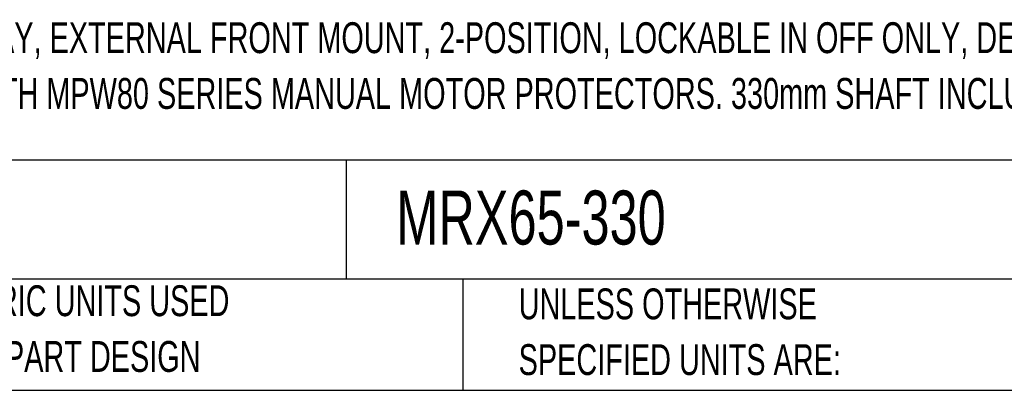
# Model space of a CAD drawing. Header units: millimetres. Extents: x 19 to 819, y 19 to 629.
# Tile 4 of 8: x 400 to 603, y 19 to 95. Entities that reach past the tile are written whole.
import ezdxf

# ---------------------------------------------------------------- set-up
doc = ezdxf.new("R2010")
doc.units = ezdxf.units.MM
doc.header["$LTSCALE"] = 3
doc.layers.add('TEXT', color=140, linetype='Continuous', lineweight=25)
doc.styles.add('SLDTEXTSTYLE0', font='TXT', dxfattribs={"width": 0.7})

# ---------------------------------------------------------------- blocks, each defined once
blk = doc.blocks.new('SW_NOTE_0_1')
at = {"layer": 'TEXT', "color": 0, "char_height": 6.35, "attachment_point": 1, "style": 'SLDTEXTSTYLE0'}
for s, insert in [('SELECTOR, BLACK/GRAY, EXTERNAL FRONT MOUNT, 2-POSITION, LOCKABLE IN OFF ONLY, DEFEATABLE, NEMA', (0, 8.19)), ('4/4X, IP65. FOR USE WITH MPW80 SERIES MANUAL MOTOR PROTECTORS. 330mm SHAFT INCLUDED.', (0, -3.28))]:
    blk.add_mtext(s, dxfattribs=dict(at, insert=insert))
blk = doc.blocks.new('SW_NOTE_0_3')
at = {"layer": 'TEXT', "color": 0, "char_height": 6.35, "attachment_point": 1, "style": 'SLDTEXTSTYLE0'}
for s, insert in [('UNLESS OTHERWISE', (0, 8.19)), ('SPECIFIED UNITS ARE:', (0, -3.28))]:
    blk.add_mtext(s, dxfattribs=dict(at, insert=insert))
blk = doc.blocks.new('SW_NOTE_0_7')
at = {"layer": 'TEXT', "color": 0, "char_height": 6.35, "attachment_point": 1, "style": 'SLDTEXTSTYLE0'}
for s, insert in [('METRIC UNITS USED', (0, 8.19)), ('FOR PART DESIGN', (0, -3.28))]:
    blk.add_mtext(s, dxfattribs=dict(at, insert=insert))

msp = doc.modelspace()

# ---------------------------------------------------------------- linework, layer by layer
at = {"layer": 'TEXT'}
for p, q in [((819.15, 66.378), (19.05, 66.378)), ((467.277, 66.378), (467.277, 41.91)), ((819.15, 41.91), (19.05, 41.91)), ((491.341, 41.91), (491.341, 19.05)), ((19.05, 19.05), (819.15, 19.05))]:
    msp.add_line(p, q, dxfattribs=at)

# ---------------------------------------------------------------- block references
for name, p in [('SW_NOTE_0_1', (329.571, 86.587)), ('SW_NOTE_0_7', (382.813, 32.466)), ('SW_NOTE_0_3', (502.824, 31.819))]:
    msp.add_blockref(name, p, dxfattribs=at)

# ---------------------------------------------------------------- texts
at = {"layer": 'TEXT', "insert": (477.623, 60.151), "char_height": 11.1125, "attachment_point": 1, "style": 'SLDTEXTSTYLE0'}
msp.add_mtext('MRX65-330', dxfattribs=at)

doc.saveas('drawing.dxf')
